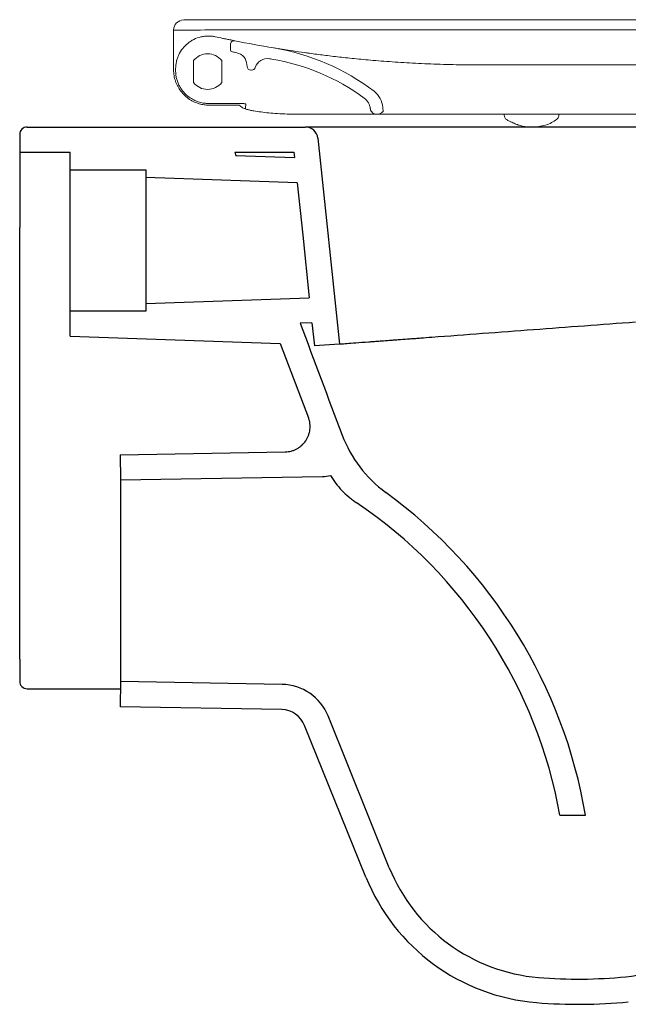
# Model space of a CAD drawing. Header units: millimetres. Extents: x 4587.473 to 4587.974, y 2638.342 to 2638.733.
import ezdxf

# ---------------------------------------------------------------- set-up
doc = ezdxf.new("R2010")
doc.units = ezdxf.units.MM
doc.layers.add('SANINDUSA', color=3, linetype='Continuous')

msp = doc.modelspace()

# ---------------------------------------------------------------- linework, layer by layer
at = {"layer": 'SANINDUSA', "linetype": 'Continuous', "lineweight": 15}
for p, q in [((4587.533812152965, 2638.728959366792), (4587.533812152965, 2638.728948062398)), ((4587.556317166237, 2638.72320367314), (4587.556317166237, 2638.721263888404)), ((4587.533812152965, 2638.719994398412), (4587.533812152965, 2638.713168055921)), ((4587.541712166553, 2638.716835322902), (4587.541712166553, 2638.708139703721)), ((4587.552922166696, 2638.708139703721), (4587.552922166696, 2638.716835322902)), ((4587.586224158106, 2638.71993031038), (4587.58680147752, 2638.719848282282)), ((4587.534617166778, 2638.712833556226), (4587.534617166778, 2638.713568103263)), ((4587.562922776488, 2638.714479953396), (4587.562879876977, 2638.715298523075)), ((4587.56476462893, 2638.713058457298), (4587.564420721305, 2638.713058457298)), ((4587.547311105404, 2638.69982695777), (4587.555024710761, 2638.699824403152)), ((4587.55983261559, 2638.699168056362), (4587.547812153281, 2638.699168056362)), ((4587.616804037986, 2638.698287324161), (4587.616954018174, 2638.696573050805)), ((4587.582951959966, 2638.695573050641), (4587.583061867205, 2638.695573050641)), ((4587.614455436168, 2638.695573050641), (4587.614310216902, 2638.695573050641)), ((4587.614455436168, 2638.695573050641), (4587.689957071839, 2638.695573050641)), ((4587.616954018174, 2638.696573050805), (4587.616691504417, 2638.696573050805)), ((4587.664960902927, 2638.69557935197), (4587.664969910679, 2638.695063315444)), ((4587.686546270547, 2638.695059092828), (4587.686555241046, 2638.695573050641)), ((4587.689957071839, 2638.695573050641), (4587.760631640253, 2638.695573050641))]:
    msp.add_line(p, q, dxfattribs=at)
at = {"layer": 'SANINDUSA'}
for p, q in [((4587.475776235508, 2638.690487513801), (4587.586054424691, 2638.690487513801)), ((4587.941678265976, 2638.690487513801), (4587.586054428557, 2638.690487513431)), ((4587.472776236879, 2638.687487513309), (4587.472776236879, 2638.680487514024)), ((4587.591027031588, 2638.686010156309), (4587.599603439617, 2638.604411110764)), ((4587.472776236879, 2638.680487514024), (4587.492776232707, 2638.680487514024)), ((4587.492776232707, 2638.673487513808), (4587.492776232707, 2638.680487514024)), ((4587.558058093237, 2638.680487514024), (4587.558528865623, 2638.679245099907)), ((4587.558058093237, 2638.680487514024), (4587.581552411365, 2638.680487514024)), ((4587.558528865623, 2638.679245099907), (4587.581768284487, 2638.678433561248)), ((4587.581552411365, 2638.680487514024), (4587.581768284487, 2638.678433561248)), ((4587.492776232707, 2638.673487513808), (4587.52277624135, 2638.673487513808)), ((4587.492776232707, 2638.617487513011), (4587.492776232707, 2638.673487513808)), ((4587.52277624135, 2638.673487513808), (4587.52277624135, 2638.670487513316)), ((4587.582823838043, 2638.668390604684), (4587.52277624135, 2638.670487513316)), ((4587.52277624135, 2638.670487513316), (4587.52277624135, 2638.62048751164)), ((4587.472776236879, 2638.479390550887), (4587.472776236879, 2638.650687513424)), ((4587.52277624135, 2638.62048751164), (4587.587620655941, 2638.622751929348)), ((4587.52277624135, 2638.62048751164), (4587.52277624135, 2638.617487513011)), ((4587.492776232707, 2638.607487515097), (4587.492776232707, 2638.617487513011)), ((4587.52277624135, 2638.617487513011), (4587.492776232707, 2638.617487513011)), ((4587.588668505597, 2638.61278242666), (4587.584015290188, 2638.612619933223)), ((4587.588668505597, 2638.61278242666), (4587.589626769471, 2638.603665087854)), ((4587.492776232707, 2638.607487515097), (4587.576135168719, 2638.604576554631)), ((4587.576135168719, 2638.604576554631), (4587.587294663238, 2638.575175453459)), ((4587.599603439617, 2638.604411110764), (4587.589626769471, 2638.603665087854)), ((4587.512601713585, 2638.560485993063), (4587.57811615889, 2638.561629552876)), ((4587.512601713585, 2638.560485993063), (4587.512776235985, 2638.550487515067)), ((4587.512776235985, 2638.550487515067), (4587.592829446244, 2638.551884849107)), ((4587.512776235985, 2638.550487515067), (4587.512776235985, 2638.470487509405)), ((4587.472776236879, 2638.479390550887), (4587.472776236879, 2638.47064054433)), ((4587.512776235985, 2638.470487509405), (4587.512601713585, 2638.46048903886)), ((4587.576850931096, 2638.46936908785), (4587.512776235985, 2638.470487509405)), ((4587.475776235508, 2638.467640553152), (4587.512601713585, 2638.467640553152)), ((4587.576676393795, 2638.459370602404), (4587.512601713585, 2638.46048903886)), ((4587.619365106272, 2638.39667125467), (4587.595045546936, 2638.456864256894)), ((4587.610093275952, 2638.39292516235), (4587.585773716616, 2638.453118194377)), ((4587.687025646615, 2638.417487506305), (4587.697176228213, 2638.417487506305))]:
    msp.add_line(p, q, dxfattribs=at)
at = {"layer": 'SANINDUSA', "linetype": 'Continuous', "lineweight": 15, "flags": 128}
msp.add_lwpolyline([(4587.609423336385, 2638.70193832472), (4587.609423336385, 2638.70193832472)], dxfattribs=at)
at = {"layer": 'SANINDUSA', "flags": 128}
msp.add_lwpolyline([(4587.582823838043, 2638.668390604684), (4587.585015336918, 2638.647539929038), (4587.587620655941, 2638.622751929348)], dxfattribs=at)
at = {"layer": 'SANINDUSA', "linetype": 'Continuous', "lineweight": 15}
for centre, radius, start, end in [((4587.537812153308, 2638.728959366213), 0.004000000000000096, 90.10073046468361, 180), ((4587.531344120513, 2638.727033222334), 0.002494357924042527, 2.999692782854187, 8.331611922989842), ((4587.557817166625, 2638.72320366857), 0.001500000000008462, 78.78367781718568, 179.9998081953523), ((4587.557317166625, 2638.721263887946), 0.001000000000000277, 180.0000355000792, 258.7708035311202), ((4587.558720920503, 2638.633094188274), 0.09000000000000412, 52.67126758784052, 80.57218204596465), ((4587.558720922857, 2638.633094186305), 0.0900000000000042, 52.67126968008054, 80.5721822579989), ((4587.547317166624, 2638.712485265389), 0.007095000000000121, 37.81514706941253, 142.1848529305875), ((4587.557886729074, 2638.71503684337), 0.005000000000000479, 3.000000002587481, 78.96999275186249), ((4587.570981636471, 2638.712661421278), 0.005000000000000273, 80.46665447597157, 163.0311529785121), ((4587.558720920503, 2638.633094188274), 0.08550000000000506, 53.62905090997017, 80.57218204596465), ((4587.558720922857, 2638.633094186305), 0.08550000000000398, 53.62905298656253, 80.5721822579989), ((4587.564420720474, 2638.714558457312), 0.001500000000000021, 183.0000000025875, 270), ((4587.564764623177, 2638.714558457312), 0.001500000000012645, 270.0002350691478, 343.0311529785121), ((4587.547317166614, 2638.712489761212), 0.007095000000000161, 217.8151472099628, 322.1848530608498), ((4587.60783828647, 2638.697502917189), 0.009000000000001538, 5.000031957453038, 52.67126758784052), ((4587.60586527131, 2638.697107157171), 0.005999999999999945, 6.524874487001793, 53.62905090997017), ((4587.614455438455, 2638.69857305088), 0.003000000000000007, 270, 318.1896851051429)]:
    msp.add_arc(centre, radius, start, end, dxfattribs=at)
at = {"layer": 'SANINDUSA'}
for centre, radius, start, end in [((4587.475776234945, 2638.687487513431), 0.003000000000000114, 90, 180), ((4587.586054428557, 2638.685487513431), 0.005, 6.000000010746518, 90), ((4587.647434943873, 2638.585926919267), 0.05000000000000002, 200.6696702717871, 233.8597864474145), ((4587.592480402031, 2638.571881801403), 0.02000000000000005, 271.0000000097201, 280.1889373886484), ((4587.499994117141, 2638.384032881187), 0.2, 9.629312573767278, 53.85978644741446), ((4587.499994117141, 2638.384032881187), 0.1899999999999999, 10.14133963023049, 55.99966054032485), ((4587.475776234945, 2638.470640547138), 0.003000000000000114, 180, 270), ((4587.576501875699, 2638.449372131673), 0.02000000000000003, 22.00000001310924, 88.99999999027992), ((4587.576501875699, 2638.449372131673), 0.01000000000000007, 22.00000001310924, 88.99999999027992), ((4587.684267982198, 2638.422893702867), 0.06999999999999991, 202.0000000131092, 265.3049409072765), ((4587.684267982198, 2638.422893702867), 0.08000000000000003, 202.0000000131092, 265.3049409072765), ((4587.706197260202, 2638.423085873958), 0.06999999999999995, 275.6992244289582, 334.9999999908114), ((4587.694176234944, 2638.543537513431), 0.1910499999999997, 265.3049409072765, 275.6992244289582), ((4587.694176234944, 2638.543537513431), 0.2010499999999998, 265.3049409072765, 275.6992244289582)]:
    msp.add_arc(centre, radius, start, end, dxfattribs=at)
at = {"layer": 'SANINDUSA', "linetype": 'Continuous', "lineweight": 15}
for points, knots in [([(4587.761286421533, 2638.732945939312), (4587.756630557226, 2638.732948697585), (4587.751974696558, 2638.732955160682), (4587.742662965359, 2638.732958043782), (4587.738007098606, 2638.732958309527), (4587.724039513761, 2638.732974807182), (4587.714727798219, 2638.732995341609), (4587.70308813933, 2638.733000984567), (4587.700760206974, 2638.733001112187), (4587.696104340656, 2638.732998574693), (4587.6937764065, 2638.732995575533), (4587.686792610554, 2638.732997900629), (4587.682136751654, 2638.733008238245), (4587.672825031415, 2638.733024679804), (4587.668169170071, 2638.733030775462), (4587.658857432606, 2638.73301732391), (4587.654201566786, 2638.733014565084), (4587.640233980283, 2638.733022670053), (4587.63092226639, 2638.73304329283), (4587.616954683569, 2638.733056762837), (4587.612298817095, 2638.733058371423), (4587.605315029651, 2638.73305175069), (4587.602987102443, 2638.733048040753), (4587.598331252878, 2638.733036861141), (4587.596003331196, 2638.733028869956), (4587.584363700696, 2638.733006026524), (4587.575051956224, 2638.733018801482), (4587.561084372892, 2638.733012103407), (4587.556428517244, 2638.733005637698), (4587.549444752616, 2638.732981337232), (4587.547116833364, 2638.732971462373), (4587.542460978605, 2638.732964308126), (4587.540133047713, 2638.732963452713), (4587.537805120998, 2638.732959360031)], [0, 0, 0, 0, 0.06250000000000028, 0.06250000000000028, 0.1250000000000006, 0.1250000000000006, 0.2500000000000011, 0.2500000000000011, 0.2812500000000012, 0.2812500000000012, 0.3125000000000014, 0.3125000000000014, 0.3750000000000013, 0.3750000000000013, 0.4375000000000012, 0.4375000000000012, 0.500000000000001, 0.500000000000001, 0.6250000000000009, 0.6250000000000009, 0.6875000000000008, 0.6875000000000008, 0.7187500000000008, 0.7187500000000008, 0.7500000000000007, 0.7500000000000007, 0.8750000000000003, 0.8750000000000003, 0.9375000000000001, 0.9375000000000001, 0.9687500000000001, 0.9687500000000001, 1, 1, 1, 1]), ([(4587.761284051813, 2638.728945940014), (4587.756545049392, 2638.72894874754), (4587.751806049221, 2638.728955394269), (4587.742328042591, 2638.72895795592), (4587.737589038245, 2638.728958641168), (4587.723372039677, 2638.728975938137), (4587.713894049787, 2638.728996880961), (4587.702046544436, 2638.729001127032), (4587.699677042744, 2638.729000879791), (4587.694938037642, 2638.728997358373), (4587.692568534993, 2638.72899542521), (4587.685460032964, 2638.729000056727), (4587.680721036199, 2638.729011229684), (4587.673612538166, 2638.729022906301), (4587.671243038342, 2638.729025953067), (4587.666504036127, 2638.729027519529), (4587.664134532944, 2638.729024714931), (4587.657026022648, 2638.729014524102), (4587.652287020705, 2638.729014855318), (4587.638070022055, 2638.729026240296), (4587.628592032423, 2638.729047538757), (4587.614375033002, 2638.729057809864), (4587.609636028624, 2638.729057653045), (4587.600158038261, 2638.729043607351), (4587.595419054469, 2638.729025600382), (4587.581202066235, 2638.729007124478), (4587.571724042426, 2638.729021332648), (4587.559876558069, 2638.729009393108), (4587.557507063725, 2638.729005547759), (4587.552768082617, 2638.728993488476), (4587.550398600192, 2638.728982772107), (4587.543290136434, 2638.728960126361), (4587.538551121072, 2638.728967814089), (4587.533812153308, 2638.72894806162)], [0, 0, 0, 0, 0.06249999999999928, 0.06249999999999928, 0.1249999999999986, 0.1249999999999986, 0.2499999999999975, 0.2499999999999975, 0.2812499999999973, 0.2812499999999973, 0.3124999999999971, 0.3124999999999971, 0.3749999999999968, 0.3749999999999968, 0.4062499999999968, 0.4062499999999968, 0.4374999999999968, 0.4374999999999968, 0.499999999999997, 0.499999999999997, 0.6249999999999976, 0.6249999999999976, 0.6874999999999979, 0.6874999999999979, 0.7499999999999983, 0.7499999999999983, 0.8749999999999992, 0.8749999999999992, 0.9062499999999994, 0.9062499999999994, 0.9374999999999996, 0.9374999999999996, 1, 1, 1, 1]), ([(4587.533812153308, 2638.71999439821), (4587.533812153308, 2638.720423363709), (4587.533812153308, 2638.720841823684), (4587.533812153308, 2638.721454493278), (4587.533812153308, 2638.721656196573), (4587.533812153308, 2638.722054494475), (4587.533812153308, 2638.722252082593), (4587.533812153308, 2638.722827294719), (4587.533812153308, 2638.723188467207), (4587.533812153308, 2638.723867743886), (4587.533812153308, 2638.724188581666), (4587.533812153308, 2638.724766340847), (4587.533812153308, 2638.725024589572), (4587.533812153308, 2638.725480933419), (4587.533812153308, 2638.725679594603), (4587.533812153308, 2638.726001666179), (4587.533812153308, 2638.726127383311), (4587.533812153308, 2638.726308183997), (4587.533812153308, 2638.726362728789), (4587.533812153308, 2638.726379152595)], [0, 0, 0, 0, 0.1250000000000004, 0.1250000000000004, 0.1875000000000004, 0.1875000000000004, 0.2500000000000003, 0.2500000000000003, 0.3750000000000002, 0.3750000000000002, 0.5000000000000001, 0.5000000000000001, 0.6250000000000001, 0.6250000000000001, 0.75, 0.75, 0.875, 0.875, 1, 1, 1, 1]), ([(4587.534617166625, 2638.713568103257), (4587.534617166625, 2638.714542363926), (4587.534725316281, 2638.715498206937), (4587.535043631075, 2638.716905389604), (4587.535175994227, 2638.717369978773), (4587.535495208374, 2638.718289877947), (4587.535679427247, 2638.71873741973), (4587.536301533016, 2638.7200397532), (4587.536808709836, 2638.720856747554), (4587.538014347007, 2638.722384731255), (4587.538693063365, 2638.723069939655), (4587.539814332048, 2638.72397708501), (4587.540205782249, 2638.724259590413), (4587.541025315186, 2638.724783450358), (4587.541448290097, 2638.725021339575), (4587.542744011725, 2638.725658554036), (4587.543648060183, 2638.725985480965), (4587.545066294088, 2638.72632464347), (4587.545544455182, 2638.726410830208), (4587.546500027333, 2638.726528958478), (4587.546979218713, 2638.726561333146), (4587.54794039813, 2638.726572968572), (4587.548422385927, 2638.72655223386), (4587.549389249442, 2638.726455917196), (4587.549871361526, 2638.726380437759), (4587.550347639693, 2638.726278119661)], [0, 0, 0, 0, 0.1250000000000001, 0.1250000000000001, 0.1875000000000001, 0.1875000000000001, 0.25, 0.25, 0.3749999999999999, 0.3749999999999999, 0.4999999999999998, 0.4999999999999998, 0.5624999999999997, 0.5624999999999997, 0.6249999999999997, 0.6249999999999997, 0.7499999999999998, 0.7499999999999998, 0.8124999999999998, 0.8124999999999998, 0.8749999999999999, 0.8749999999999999, 0.9374999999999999, 0.9374999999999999, 1, 1, 1, 1]), ([(4587.550347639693, 2638.726278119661), (4587.551325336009, 2638.726068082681), (4587.55230366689, 2638.725860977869), (4587.553282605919, 2638.725656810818), (4587.5533958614, 2638.72563319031), (4587.553509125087, 2638.725609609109), (4587.553622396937, 2638.725586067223)], [5.076104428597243e-18, 5.076104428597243e-18, 5.076104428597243e-18, 5.076104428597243e-18, 0.003000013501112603, 0.003000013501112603, 0.003000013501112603, 0.003347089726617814, 0.003347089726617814, 0.003347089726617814, 0.003347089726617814]), ([(4587.553622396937, 2638.725586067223), (4587.553915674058, 2638.725525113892), (4587.554204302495, 2638.72546540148), (4587.554772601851, 2638.72534833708), (4587.555055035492, 2638.725290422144), (4587.555596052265, 2638.725179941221), (4587.555852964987, 2638.725127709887), (4587.556339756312, 2638.72502909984), (4587.556571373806, 2638.724982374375), (4587.55698766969, 2638.724898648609), (4587.557174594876, 2638.724861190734), (4587.557505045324, 2638.724795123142), (4587.557647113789, 2638.724766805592), (4587.557874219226, 2638.724721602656), (4587.557961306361, 2638.724704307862), (4587.558079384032, 2638.724680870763), (4587.558108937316, 2638.724675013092), (4587.558108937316, 2638.724675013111)], [0, 0, 0, 0, 0.125, 0.125, 0.25, 0.25, 0.375, 0.375, 0.5, 0.5, 0.625, 0.625, 0.75, 0.75, 0.875, 0.875, 1, 1, 1, 1]), ([(4587.573743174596, 2638.721833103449), (4587.573944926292, 2638.721799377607), (4587.574721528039, 2638.721669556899), (4587.575788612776, 2638.721498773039), (4587.576578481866, 2638.721372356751)], [0, 0, 0, 0, 0.2597878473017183, 1, 1, 1, 1]), ([(4587.655365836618, 2638.715124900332), (4587.65536581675, 2638.715124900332), (4587.652943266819, 2638.715124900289), (4587.647324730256, 2638.715165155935), (4587.638201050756, 2638.715388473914), (4587.628504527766, 2638.715822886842), (4587.61932793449, 2638.7164014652), (4587.611023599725, 2638.717073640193), (4587.603610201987, 2638.717795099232), (4587.597060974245, 2638.718523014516), (4587.590997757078, 2638.719274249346), (4587.585605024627, 2638.720005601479), (4587.580985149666, 2638.720681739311), (4587.577618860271, 2638.721204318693), (4587.57577024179, 2638.721499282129), (4587.575296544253, 2638.721576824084), (4587.575282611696, 2638.721579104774)], [0, 0, 0, 0, 4.64105961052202e-07, 0.05658885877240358, 0.1431268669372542, 0.2299912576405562, 0.3168349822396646, 0.4033447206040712, 0.4836042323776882, 0.5640053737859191, 0.6442617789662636, 0.7342915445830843, 0.8245253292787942, 0.9145588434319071, 0.997486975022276, 1, 1, 1, 1]), ([(4587.533812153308, 2638.713168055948), (4587.533812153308, 2638.712400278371), (4587.53387486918, 2638.711644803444), (4587.534118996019, 2638.710157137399), (4587.534300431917, 2638.709424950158), (4587.534663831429, 2638.708344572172), (4587.53479950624, 2638.707989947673), (4587.535096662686, 2638.70729795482), (4587.535258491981, 2638.706959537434), (4587.535783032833, 2638.7059666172), (4587.536184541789, 2638.705334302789), (4587.536639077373, 2638.704732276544)], [0, 0, 0, 0, 0.2499999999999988, 0.2499999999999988, 0.4999999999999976, 0.4999999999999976, 0.6249999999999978, 0.6249999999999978, 0.7499999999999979, 0.7499999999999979, 1, 1, 1, 1]), ([(4587.536117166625, 2638.706784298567), (4587.535861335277, 2638.707267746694), (4587.53564094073, 2638.707757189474), (4587.535263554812, 2638.708753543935), (4587.535106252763, 2638.709263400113), (4587.5348593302, 2638.710278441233), (4587.534768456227, 2638.710785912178), (4587.534677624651, 2638.711550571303), (4587.534654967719, 2638.711806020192), (4587.534624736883, 2638.712318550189), (4587.534617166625, 2638.712577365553), (4587.534617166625, 2638.712833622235)], [0, 0, 0, 0, 0.2500000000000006, 0.2500000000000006, 0.500000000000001, 0.500000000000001, 0.7500000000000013, 0.7500000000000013, 0.8750000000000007, 0.8750000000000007, 1, 1, 1, 1]), ([(4587.686654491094, 2638.715124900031), (4587.681304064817, 2638.715124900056), (4587.676022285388, 2638.715124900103), (4587.6682001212, 2638.715124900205), (4587.665609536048, 2638.715124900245), (4587.661749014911, 2638.715124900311), (4587.660466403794, 2638.715124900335), (4587.658548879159, 2638.715124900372), (4587.657591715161, 2638.715124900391), (4587.656477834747, 2638.715124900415), (4587.656001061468, 2638.715124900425), (4587.655683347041, 2638.715124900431), (4587.655523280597, 2638.715124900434), (4587.655365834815, 2638.715124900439)], [0, 0, 0, 0, 0.4999999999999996, 0.4999999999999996, 0.7499999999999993, 0.7499999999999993, 0.8749999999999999, 0.8749999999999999, 0.9374999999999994, 0.9687499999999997, 0.9843749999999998, 0.9843749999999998, 1, 1, 1, 1]), ([(4587.762301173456, 2638.715124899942), (4587.749690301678, 2638.715124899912), (4587.737076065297, 2638.715124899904), (4587.711840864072, 2638.715124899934), (4587.699239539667, 2638.715124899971), (4587.686654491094, 2638.715124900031)], [0, 0, 0, 0, 0.5, 0.5, 1, 1, 1, 1]), ([(4587.536117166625, 2638.706784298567), (4587.536349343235, 2638.706345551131), (4587.536606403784, 2638.705920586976), (4587.537170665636, 2638.705098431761), (4587.537479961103, 2638.704699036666), (4587.538466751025, 2638.703566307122), (4587.53920248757, 2638.702894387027), (4587.540016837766, 2638.702306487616)], [0, 0, 0, 0, 0.25, 0.25, 0.5, 0.5, 1, 1, 1, 1]), ([(4587.536639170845, 2638.704732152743), (4587.537130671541, 2638.704081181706), (4587.537670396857, 2638.703483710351), (4587.538841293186, 2638.702390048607), (4587.539472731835, 2638.701893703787), (4587.540151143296, 2638.701450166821)], [0, 0, 0, 0, 0.5, 0.5, 1, 1, 1, 1]), ([(4587.540016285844, 2638.702306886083), (4587.540583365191, 2638.701897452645), (4587.541167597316, 2638.701543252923), (4587.542074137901, 2638.701083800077), (4587.542381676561, 2638.700942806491), (4587.542995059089, 2638.700689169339), (4587.543302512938, 2638.700575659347), (4587.544228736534, 2638.700272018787), (4587.544851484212, 2638.700118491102), (4587.545797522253, 2638.699956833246), (4587.546114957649, 2638.699914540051), (4587.546589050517, 2638.699868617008), (4587.54674702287, 2638.699856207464), (4587.546981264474, 2638.699841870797), (4587.547059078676, 2638.699837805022), (4587.547172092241, 2638.699832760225), (4587.547209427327, 2638.699831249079), (4587.547260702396, 2638.699829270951), (4587.547277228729, 2638.699828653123), (4587.547303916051, 2638.699827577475), (4587.54731371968, 2638.699827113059), (4587.547310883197, 2638.699826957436)], [0, 0, 0, 0, 0.2499999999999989, 0.2499999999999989, 0.3749999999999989, 0.3749999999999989, 0.499999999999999, 0.499999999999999, 0.7499999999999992, 0.7499999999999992, 0.8749999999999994, 0.8749999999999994, 0.9374999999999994, 0.9374999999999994, 0.9687499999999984, 0.9687499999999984, 0.9843749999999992, 0.9843749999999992, 0.9921874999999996, 0.9921874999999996, 1, 1, 1, 1]), ([(4587.540151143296, 2638.701450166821), (4587.540467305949, 2638.701243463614), (4587.540782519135, 2638.701055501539), (4587.541414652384, 2638.700710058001), (4587.541731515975, 2638.700552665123), (4587.542368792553, 2638.70026487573), (4587.542690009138, 2638.700134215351), (4587.543333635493, 2638.699899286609), (4587.543653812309, 2638.699795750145), (4587.54461223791, 2638.699522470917), (4587.545248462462, 2638.699389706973), (4587.546206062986, 2638.699256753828), (4587.546525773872, 2638.699223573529), (4587.547006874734, 2638.699190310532), (4587.547167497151, 2638.699181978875), (4587.547489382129, 2638.699170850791), (4587.547651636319, 2638.699168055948), (4587.547812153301, 2638.699168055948)], [0, 0, 0, 0, 0.1249999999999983, 0.1249999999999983, 0.2499999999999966, 0.2499999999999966, 0.3749999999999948, 0.3749999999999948, 0.4999999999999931, 0.4999999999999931, 0.7499999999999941, 0.7499999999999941, 0.874999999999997, 0.874999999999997, 0.9374999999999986, 0.9374999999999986, 1, 1, 1, 1]), ([(4587.562517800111, 2638.699644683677), (4587.562523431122, 2638.699679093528), (4587.56233315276, 2638.699710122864), (4587.561583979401, 2638.699759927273), (4587.561031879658, 2638.699778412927), (4587.559637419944, 2638.699804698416), (4587.558809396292, 2638.699812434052), (4587.556988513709, 2638.699822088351), (4587.556009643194, 2638.699824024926), (4587.555024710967, 2638.699824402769)], [0, 0, 0, 0, 0.25, 0.25, 0.5, 0.5, 0.75, 0.75, 1, 1, 1, 1]), ([(4587.55983261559, 2638.699168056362), (4587.560217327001, 2638.698917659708), (4587.560556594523, 2638.698484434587), (4587.561202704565, 2638.698094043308), (4587.561851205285, 2638.697807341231), (4587.562659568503, 2638.697537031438), (4587.563787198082, 2638.697251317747), (4587.564682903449, 2638.697049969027), (4587.565232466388, 2638.696955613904), (4587.565232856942, 2638.696955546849)], [0, 0, 0, 0, 0.1035709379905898, 0.2317820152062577, 0.376018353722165, 0.5498578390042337, 0.7824856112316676, 0.999845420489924, 1, 1, 1, 1]), ([(4587.562216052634, 2638.697688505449), (4587.562224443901, 2638.697746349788), (4587.56223283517, 2638.697804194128), (4587.562241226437, 2638.697862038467), (4587.562254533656, 2638.697953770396), (4587.562267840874, 2638.698045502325), (4587.562281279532, 2638.698136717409), (4587.562372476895, 2638.6987557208), (4587.562469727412, 2638.699350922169), (4587.562517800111, 2638.699644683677)], [-0.2402789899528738, -0.2402789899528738, -0.2402789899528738, -0.2402789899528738, -0.1473579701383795, -0.1473579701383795, -0.1473579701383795, 0, 0, 0, 1, 1, 1, 1]), ([(4587.582951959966, 2638.695573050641), (4587.582951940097, 2638.695573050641), (4587.581523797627, 2638.695573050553), (4587.578797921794, 2638.695611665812), (4587.574921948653, 2638.695792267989), (4587.571416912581, 2638.696081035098), (4587.568304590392, 2638.696457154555), (4587.566323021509, 2638.696751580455), (4587.565603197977, 2638.696910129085), (4587.565232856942, 2638.696955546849)], [0, 0, 0, 0, 2.628548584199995e-06, 0.1889420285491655, 0.3834924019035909, 0.5722958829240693, 0.7662115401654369, 0.9885605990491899, 1, 1, 1, 1]), ([(4587.611849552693, 2638.697631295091), (4587.611897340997, 2638.697365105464), (4587.61199232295, 2638.697091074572), (4587.612284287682, 2638.696578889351), (4587.612481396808, 2638.696341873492), (4587.612947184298, 2638.695955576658), (4587.61321486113, 2638.695807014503), (4587.613764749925, 2638.695615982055), (4587.614045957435, 2638.69557305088), (4587.614310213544, 2638.69557305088)], [0, 0, 0, 0, 0.25, 0.25, 0.5, 0.5, 0.75, 0.75, 1, 1, 1, 1]), ([(4587.583475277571, 2638.695573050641), (4587.586606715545, 2638.695573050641), (4587.592868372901, 2638.695573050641), (4587.602297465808, 2638.695573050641), (4587.609386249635, 2638.695573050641), (4587.613340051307, 2638.695573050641), (4587.614135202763, 2638.695573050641)], [0, 0, 0, 0, 0.3076337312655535, 0.6151477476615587, 0.9226021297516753, 1, 1, 1, 1]), ([(4587.664969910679, 2638.695063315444), (4587.664972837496, 2638.69489971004), (4587.664979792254, 2638.694510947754), (4587.665247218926, 2638.693994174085), (4587.665574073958, 2638.693610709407), (4587.66579354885, 2638.693474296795), (4587.665868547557, 2638.693427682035)], [0, 0, 0, 0, 0.2449728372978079, 0.5821091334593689, 0.8571988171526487, 1, 1, 1, 1]), ([(4587.665868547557, 2638.693427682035), (4587.666220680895, 2638.693227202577), (4587.666907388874, 2638.692836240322), (4587.667994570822, 2638.692331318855), (4587.668914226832, 2638.691938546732), (4587.669558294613, 2638.691659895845), (4587.670081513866, 2638.691466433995), (4587.670537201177, 2638.691297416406), (4587.670975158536, 2638.691130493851), (4587.671495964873, 2638.690949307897), (4587.672103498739, 2638.690790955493), (4587.67260907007, 2638.690692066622), (4587.67306892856, 2638.690622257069), (4587.673605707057, 2638.690563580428), (4587.674220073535, 2638.690519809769), (4587.674912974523, 2638.690492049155), (4587.675353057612, 2638.690489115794), (4587.675593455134, 2638.690487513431)], [0, 0, 0, 0, 0.1459544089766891, 0.2846309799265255, 0.3380931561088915, 0.4031677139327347, 0.4589731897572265, 0.4761807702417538, 0.5367800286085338, 0.6292720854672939, 0.6944709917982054, 0.7297416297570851, 0.7680470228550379, 0.8115592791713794, 0.8630459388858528, 0.925188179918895, 0.9999999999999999, 0.9999999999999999, 0.9999999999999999, 0.9999999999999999]), ([(4587.675593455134, 2638.690487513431), (4587.676600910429, 2638.690516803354), (4587.67849222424, 2638.690571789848), (4587.681227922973, 2638.69112648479), (4587.683709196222, 2638.692117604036), (4587.685195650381, 2638.693121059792), (4587.685664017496, 2638.69345905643)], [0, 0, 0, 0, 0.2921397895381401, 0.5484392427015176, 0.7761278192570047, 1, 1, 1, 1]), ([(4587.685664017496, 2638.69345905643), (4587.68574764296, 2638.693512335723), (4587.68600729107, 2638.693677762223), (4587.686340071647, 2638.69415242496), (4587.686558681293, 2638.694670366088), (4587.68654761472, 2638.694986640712), (4587.686546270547, 2638.695059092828)], [0, 0, 0, 0, 0.1636848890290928, 0.5082240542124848, 0.8835905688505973, 1, 1, 1, 1])]:
    msp.add_open_spline(points, degree=3, knots=knots, dxfattribs=at)
for points in [[(4587.533812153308, 2638.72894806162), (4587.533812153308, 2638.726764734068), (4587.533812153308, 2638.726577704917), (4587.533812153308, 2638.726379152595)], [(4587.558108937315, 2638.724675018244), (4587.563210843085, 2638.72366330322), (4587.568330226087, 2638.722730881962), (4587.573463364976, 2638.721878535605)], [(4587.557122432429, 2638.720283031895), (4587.557695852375, 2638.720169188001), (4587.558269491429, 2638.72005633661), (4587.558843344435, 2638.719944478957)], [(4587.571809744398, 2638.717592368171), (4587.572115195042, 2638.717541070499), (4587.572420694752, 2638.717490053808), (4587.572726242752, 2638.717439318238)], [(4587.611826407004, 2638.697788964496), (4587.611832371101, 2638.69773681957), (4587.611840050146, 2638.6976842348), (4587.61184953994, 2638.697631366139)], [(4587.583475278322, 2638.69557305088), (4587.583337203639, 2638.69557305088), (4587.583199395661, 2638.69557305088), (4587.583061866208, 2638.69557305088)]]:
    msp.add_open_spline(points, degree=3, dxfattribs=at)
at = {"layer": 'SANINDUSA'}
for points in [[(4587.472776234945, 2638.680487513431), (4587.472776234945, 2638.670536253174), (4587.472776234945, 2638.660602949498), (4587.472776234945, 2638.650687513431)], [(4587.584015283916, 2638.612619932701), (4587.589539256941, 2638.597830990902), (4587.595080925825, 2638.583048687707), (4587.60065339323, 2638.568277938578)]]:
    msp.add_open_spline(points, degree=3, dxfattribs=at)
for points, knots in [([(4587.636255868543, 2638.607151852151), (4587.64964446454, 2638.608153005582), (4587.663066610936, 2638.609156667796), (4587.68997739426, 2638.611168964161), (4587.703453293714, 2638.612176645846), (4587.716949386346, 2638.613185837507)], [0, 0, 0, 0, 0.5, 0.5, 1, 1, 1, 1]), ([(4587.611193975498, 2638.60527780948), (4587.611546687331, 2638.605304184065), (4587.612004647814, 2638.605338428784), (4587.613122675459, 2638.605422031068), (4587.613782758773, 2638.605471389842), (4587.614928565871, 2638.605557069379), (4587.615338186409, 2638.605587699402), (4587.616197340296, 2638.605651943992), (4587.616647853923, 2638.605685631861), (4587.618060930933, 2638.605791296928), (4587.619084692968, 2638.605867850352), (4587.620744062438, 2638.605991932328), (4587.621317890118, 2638.6060348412), (4587.622508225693, 2638.606123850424), (4587.623118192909, 2638.606169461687), (4587.624986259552, 2638.606309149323), (4587.626284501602, 2638.606406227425), (4587.628310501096, 2638.60655772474), (4587.628998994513, 2638.606609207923), (4587.630402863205, 2638.606714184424), (4587.631120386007, 2638.606767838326), (4587.633288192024, 2638.606929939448), (4587.634759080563, 2638.607039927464), (4587.636255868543, 2638.607151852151)], [0, 0, 0, 0, 0.1250000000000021, 0.1250000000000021, 0.2500000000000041, 0.2500000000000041, 0.312500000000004, 0.312500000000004, 0.3750000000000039, 0.3750000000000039, 0.5000000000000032, 0.5000000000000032, 0.5625000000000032, 0.5625000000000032, 0.6250000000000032, 0.6250000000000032, 0.750000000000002, 0.750000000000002, 0.8125000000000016, 0.8125000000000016, 0.8750000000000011, 0.8750000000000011, 1, 1, 1, 1]), ([(4587.599603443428, 2638.604411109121), (4587.599603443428, 2638.604411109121), (4587.59984690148, 2638.604429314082), (4587.600816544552, 2638.604501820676), (4587.60154282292, 2638.604556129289), (4587.604449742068, 2638.604773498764), (4587.607344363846, 2638.604989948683), (4587.611193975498, 2638.60527780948)], [0, 0, 0, 0, 0.25, 0.25, 0.5, 0.5, 1, 1, 1, 1]), ([(4587.578116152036, 2638.561629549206), (4587.578921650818, 2638.56164360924), (4587.579709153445, 2638.561753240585), (4587.580864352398, 2638.562056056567), (4587.58124703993, 2638.562181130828), (4587.58199368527, 2638.562476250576), (4587.582354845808, 2638.562644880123), (4587.583053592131, 2638.563022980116), (4587.583391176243, 2638.563232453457), (4587.584042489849, 2638.563692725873), (4587.584358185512, 2638.563945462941), (4587.585248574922, 2638.564751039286), (4587.585769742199, 2638.565350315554), (4587.586443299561, 2638.566342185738), (4587.586650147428, 2638.566690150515), (4587.587016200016, 2638.567399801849), (4587.587176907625, 2638.567763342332), (4587.587454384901, 2638.568507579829), (4587.587571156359, 2638.568888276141), (4587.587759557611, 2638.569667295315), (4587.587830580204, 2638.570064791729), (4587.587970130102, 2638.571251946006), (4587.587968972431, 2638.57204666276), (4587.587822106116, 2638.573243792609), (4587.587749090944, 2638.573639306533), (4587.587556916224, 2638.574416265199), (4587.587437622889, 2638.574798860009), (4587.58729466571, 2638.575175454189)], [0, 0, 0, 0, 0.1249999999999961, 0.1249999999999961, 0.1874999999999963, 0.1874999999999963, 0.2499999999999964, 0.2499999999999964, 0.3124999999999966, 0.3124999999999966, 0.3749999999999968, 0.3749999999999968, 0.4999999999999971, 0.4999999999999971, 0.5624999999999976, 0.5624999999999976, 0.6249999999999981, 0.6249999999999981, 0.6874999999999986, 0.6874999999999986, 0.7499999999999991, 0.7499999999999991, 0.8749999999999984, 0.8749999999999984, 0.9374999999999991, 0.9374999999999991, 1, 1, 1, 1]), ([(4587.596018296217, 2638.552197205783), (4587.59732984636, 2638.55007121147), (4587.598842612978, 2638.548122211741), (4587.601401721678, 2638.545453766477), (4587.602303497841, 2638.544607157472), (4587.60373155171, 2638.543403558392), (4587.604220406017, 2638.543013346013), (4587.605216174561, 2638.542261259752), (4587.605723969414, 2638.541898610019), (4587.606241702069, 2638.541549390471)], [0, 0, 0, 0, 0.5000000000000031, 0.5000000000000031, 0.7500000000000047, 0.7500000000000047, 0.8750000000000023, 0.8750000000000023, 1, 1, 1, 1])]:
    msp.add_open_spline(points, degree=3, knots=knots, dxfattribs=at)

doc.saveas('drawing.dxf')
